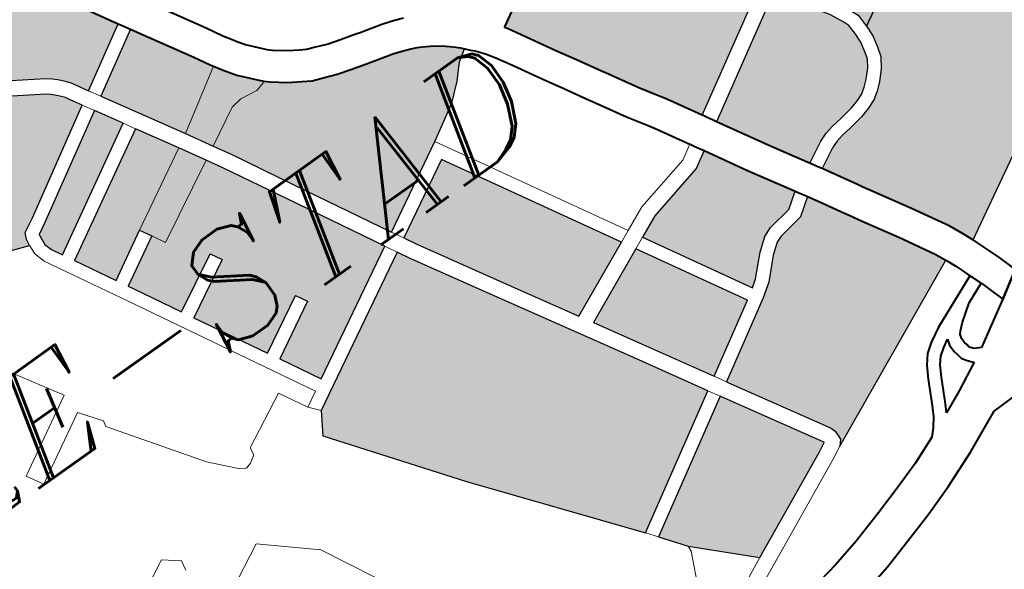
# Model space of a CAD drawing. Header units: metres. Extents: x 148316 to 148653, y 486436 to 486744.
# Tile 78 of 110: x 148549.82 to 148554.2, y 486717.77 to 486720.21. Entities that reach past the tile are written whole.
import ezdxf

# ---------------------------------------------------------------- set-up
doc = ezdxf.new("R2010")
doc.units = ezdxf.units.M
doc.header["$MEASUREMENT"] = 0
for name, color, linetype, lineweight in [('WVB-pen-brm-dik 018', 6, 'Continuous', 13), ('WVB-pen-dik 035', 1, 'Continuous', 40), ('WVB-raster-20%', 254, 'Continuous', 30), ('WVB-raster-60%', 253, 'Continuous', 30), ('WVB-tekst-dik 035', 1, 'Continuous', 40)]:
    doc.layers.add(name, color=color, linetype=linetype, lineweight=lineweight)
doc.styles.add('1 200   cursief   0.18', font='ITALICS.shx', dxfattribs={"height": 0.36})

# ---------------------------------------------------------------- blocks, each defined once
blk = doc.blocks.new('INZET')
at = {"layer": 'WVB-raster-20%', "extrusion": (0, 0, -1)}
for points in [[(0.082182, -0.072277), (0.080778, -0.071444), (0.08124, -0.070667), (0.08137, -0.07044), (0.081431, -0.070336), (0.082081, -0.069237), (0.08373, -0.069644), (0.085241, -0.070014), (0.08346, -0.071089), (0.082796, -0.071506), (0.082685, -0.071591), (0.082595, -0.071676), (0.082504, -0.071777), (0.0824, -0.071906), (0.082336, -0.072018)], [(0.085247, -0.074321), (0.085228, -0.074171), (0.085157, -0.074029), (0.084839, -0.073854), (0.082483, -0.072456), (0.082639, -0.072194), (0.08269, -0.072104), (0.08277, -0.072005), (0.082846, -0.071921), (0.082913, -0.071857), (0.082996, -0.071793), (0.083644, -0.071387), (0.085723, -0.070132), (0.086987, -0.070442), (0.088945, -0.070916), (0.088449, -0.072843), (0.088543, -0.073115)], [(0.071367, -0.080644), (0.06895, -0.079208), (0.068707, -0.07907), (0.069812, -0.077506), (0.069929, -0.077323), (0.070858, -0.074943), (0.071093, -0.075054), (0.071801, -0.07539), (0.072708, -0.075852), (0.072796, -0.075901), (0.073795, -0.076484), (0.07382, -0.076498), (0.073773, -0.07657), (0.073557, -0.076939), (0.073187, -0.077584), (0.072932, -0.078017), (0.072625, -0.078539), (0.072574, -0.078625), (0.072163, -0.079329), (0.071975, -0.079626), (0.07191, -0.079727), (0.071802, -0.079897)], [(0.067238, -0.081145), (0.064994, -0.079877), (0.062732, -0.078896), (0.063725, -0.077311), (0.066308, -0.078526), (0.066941, -0.078741), (0.067501, -0.078883), (0.067915, -0.079026), (0.068243, -0.07921), (0.067495, -0.080311), (0.067322, -0.080657), (0.067246, -0.080846), (0.067238, -0.081138)], [(0.077782, -0.087484), (0.074821, -0.085711), (0.075749, -0.084133), (0.077403, -0.081347), (0.078511, -0.079474), (0.078669, -0.079185), (0.08209, -0.081079), (0.082388, -0.081558), (0.080372, -0.084241)], [(0.070035, -0.082903), (0.069552, -0.082645), (0.06935, -0.082566), (0.069143, -0.082523), (0.068894, -0.082491), (0.068566, -0.082437), (0.068359, -0.082378), (0.068192, -0.082315), (0.068065, -0.082228), (0.067926, -0.082104), (0.067758, -0.081929), (0.067644, -0.081754), (0.067596, -0.08159), (0.067545, -0.081363), (0.067538, -0.081137), (0.067545, -0.080908), (0.067596, -0.08078), (0.067754, -0.080463), (0.068505, -0.079358), (0.068775, -0.079511), (0.071191, -0.080946), (0.070649, -0.08188), (0.070558, -0.082036), (0.070068, -0.082847)], [(0.072683, -0.084421), (0.072508, -0.084298), (0.072084, -0.083874), (0.071794, -0.083653), (0.071578, -0.083564), (0.07101, -0.083471), (0.07066, -0.083222), (0.070668, -0.083209), (0.071161, -0.082393), (0.071255, -0.082231), (0.07179, -0.081309), (0.072164, -0.081535), (0.073526, -0.081857), (0.074023, -0.082085)]]:
    blk.add_hatch(color=256, dxfattribs=at).paths.add_polyline_path(points)
at = {"layer": 'WVB-raster-20%'}
for points in [[(-0.078507, -0.078752), (-0.079668, -0.076633), (-0.080424, -0.075252), (-0.080637, -0.074886), (-0.080974, -0.074306), (-0.081894, -0.072758), (-0.082028, -0.072534), (-0.080625, -0.071702), (-0.080544, -0.071839), (-0.07984, -0.073029), (-0.079641, -0.073377), (-0.0796, -0.073443), (-0.079496, -0.073609), (-0.07944, -0.073693), (-0.079294, -0.073908), (-0.078884, -0.074361), (-0.078771, -0.074457), (-0.078458, -0.074698), (-0.078196, -0.074863), (-0.077997, -0.07498), (-0.077757, -0.075072), (-0.077462, -0.075186), (-0.077151, -0.075279), (-0.076791, -0.075378), (-0.076694, -0.075405), (-0.076609, -0.075428), (-0.076188, -0.075538), (-0.07596, -0.075617), (-0.075794, -0.075678), (-0.075666, -0.075734), (-0.075557, -0.075793), (-0.075409, -0.07588), (-0.075197, -0.076025), (-0.075062, -0.076132), (-0.074956, -0.076225), (-0.074882, -0.076303), (-0.074822, -0.076368), (-0.075078, -0.076541), (-0.075374, -0.07686), (-0.075752, -0.077191), (-0.076554, -0.07767)], [(-0.084772, -0.074915), (-0.084905, -0.074675), (-0.08496, -0.074504), (-0.084952, -0.074383), (-0.084936, -0.074259), (-0.08493, -0.074247), (-0.08469, -0.074114), (-0.082329, -0.072713), (-0.082195, -0.072938), (-0.08197, -0.073315)], [(-0.08168, -0.08051), (-0.082177, -0.079609), (-0.080925, -0.078924), (-0.081069, -0.078661), (-0.082322, -0.079346), (-0.083202, -0.077751), (-0.081936, -0.077067), (-0.082079, -0.076803), (-0.083347, -0.077488), (-0.083916, -0.076458), (-0.083984, -0.076336), (-0.082908, -0.075728), (-0.083056, -0.075467), (-0.084129, -0.076073), (-0.084626, -0.075178), (-0.081817, -0.073573), (-0.081279, -0.074478), (-0.080945, -0.075052), (-0.080729, -0.075424), (-0.079975, -0.076801), (-0.078814, -0.078922)], [(-0.076195, -0.082696), (-0.077102, -0.081168), (-0.078207, -0.079301), (-0.078363, -0.079015), (-0.076667, -0.078076), (-0.074472, -0.081905)], [(-0.07452, -0.085532), (-0.075448, -0.083954), (-0.076016, -0.082998), (-0.074297, -0.08221), (-0.072936, -0.084583)]]:
    blk.add_hatch(color=256, dxfattribs=at).paths.add_polyline_path(points)
at = {"layer": 'WVB-raster-60%'}
for points in [[(-0.068062, -0.086399), (-0.068063, -0.086397), (-0.06817, -0.086148), (-0.068307, -0.08585), (-0.068718, -0.08513), (-0.068772, -0.085039), (-0.069228, -0.084276), (-0.069385, -0.084006), (-0.069445, -0.083902), (-0.069777, -0.083329), (-0.069879, -0.08316), (-0.069426, -0.082918), (-0.069264, -0.082855), (-0.069093, -0.082819), (-0.068851, -0.082788), (-0.0685, -0.08273), (-0.068265, -0.082663), (-0.068053, -0.082583), (-0.067879, -0.082465), (-0.067718, -0.08232), (-0.067522, -0.082116), (-0.067368, -0.081881), (-0.067306, -0.081665), (-0.067246, -0.081402), (-0.067238, -0.081145), (-0.064994, -0.079877), (-0.062732, -0.078896), (-0.060647, -0.082227)], [(-0.07314, -0.088421), (-0.073041, -0.0883), (-0.073031, -0.088178), (-0.073031, -0.088089), (-0.073064, -0.087984), (-0.074352, -0.085818), (-0.074368, -0.08579), (-0.072617, -0.084742), (-0.072314, -0.084528), (-0.071886, -0.0841), (-0.071643, -0.083916), (-0.071496, -0.083855), (-0.070893, -0.083756), (-0.070504, -0.08348), (-0.07038, -0.083686), (-0.07005, -0.084253), (-0.06999, -0.084357), (-0.069831, -0.084631), (-0.069373, -0.085398), (-0.069322, -0.085483), (-0.068931, -0.08617), (-0.068819, -0.086413)], [(-0.076031, -0.089411), (-0.077185, -0.08828), (-0.077601, -0.087725), (-0.074669, -0.08597), (-0.074653, -0.085997), (-0.073386, -0.088127), (-0.073381, -0.088142), (-0.073381, -0.088153), (-0.073586, -0.08826)]]:
    blk.add_hatch(color=256, dxfattribs=at).paths.add_polyline_path(points)
at = {"layer": 'WVB-pen-brm-dik 018'}
for p, q in [((-0.082796, -0.071506), (-0.08346, -0.071089)), ((-0.083644, -0.071387), (-0.082996, -0.071793)), ((-0.080778, -0.071444), (-0.082182, -0.072277)), ((-0.08073, -0.071525), (-0.080778, -0.071444)), ((-0.082685, -0.071591), (-0.082796, -0.071506)), ((-0.082595, -0.071676), (-0.082685, -0.071591)), ((-0.082504, -0.071777), (-0.082595, -0.071676)), ((-0.080625, -0.071702), (-0.08073, -0.071525)), ((-0.079942, -0.071482), (-0.079235, -0.072677)), ((-0.082996, -0.071793), (-0.082913, -0.071857)), ((-0.082913, -0.071857), (-0.082846, -0.071921)), ((-0.0824, -0.071906), (-0.082504, -0.071777)), ((-0.082028, -0.072534), (-0.080625, -0.071702)), ((-0.082846, -0.071921), (-0.08277, -0.072005)), ((-0.08277, -0.072005), (-0.08269, -0.072104)), ((-0.08269, -0.072104), (-0.082639, -0.072194)), ((-0.082336, -0.072018), (-0.0824, -0.071906)), ((-0.082182, -0.072277), (-0.082336, -0.072018)), ((-0.082639, -0.072194), (-0.082483, -0.072456)), ((-0.082182, -0.072277), (-0.082028, -0.072534)), ((-0.082028, -0.072534), (-0.082182, -0.072277)), ((-0.082483, -0.072456), (-0.084839, -0.073854)), ((-0.082329, -0.072713), (-0.082483, -0.072456)), ((-0.082483, -0.072456), (-0.082329, -0.072713)), ((-0.081894, -0.072758), (-0.082028, -0.072534)), ((-0.08469, -0.074114), (-0.082329, -0.072713)), ((-0.082329, -0.072713), (-0.082195, -0.072938)), ((-0.080974, -0.074306), (-0.081894, -0.072758)), ((-0.079235, -0.072677), (-0.07904, -0.073018)), ((-0.082195, -0.072938), (-0.08197, -0.073315)), ((-0.085247, -0.074321), (-0.088543, -0.073115)), ((-0.07904, -0.073018), (-0.078908, -0.073229)), ((-0.08197, -0.073315), (-0.084772, -0.074915)), ((-0.081817, -0.073573), (-0.08197, -0.073315)), ((-0.08197, -0.073315), (-0.081817, -0.073573)), ((-0.078908, -0.073229), (-0.07886, -0.073302)), ((-0.07886, -0.073302), (-0.078742, -0.073474)), ((-0.084626, -0.075178), (-0.081817, -0.073573)), ((-0.081817, -0.073573), (-0.081279, -0.074478)), ((-0.0796, -0.073443), (-0.080974, -0.074306)), ((-0.079496, -0.073609), (-0.0796, -0.073443)), ((-0.07944, -0.073693), (-0.079496, -0.073609)), ((-0.078742, -0.073474), (-0.078411, -0.073839)), ((-0.084839, -0.073854), (-0.085157, -0.074029)), ((-0.079294, -0.073908), (-0.07944, -0.073693)), ((-0.078411, -0.073839), (-0.078323, -0.073919)), ((-0.085157, -0.074029), (-0.085228, -0.074171)), ((-0.078884, -0.074361), (-0.079294, -0.073908)), ((-0.078323, -0.073919), (-0.078057, -0.074124)), ((-0.085228, -0.074171), (-0.085247, -0.074321)), ((-0.084952, -0.074383), (-0.084936, -0.074259)), ((-0.084936, -0.074259), (-0.08493, -0.074247)), ((-0.08493, -0.074247), (-0.08469, -0.074114)), ((-0.080974, -0.074306), (-0.080637, -0.074886)), ((-0.080637, -0.074886), (-0.080974, -0.074306)), ((-0.078057, -0.074124), (-0.077833, -0.074265)), ((-0.077833, -0.074265), (-0.077694, -0.074346)), ((-0.085262, -0.074542), (-0.085251, -0.074355)), ((-0.085251, -0.074355), (-0.085262, -0.074542)), ((-0.085251, -0.074355), (-0.085247, -0.074321)), ((-0.085247, -0.074321), (-0.085251, -0.074355)), ((-0.08496, -0.074504), (-0.084952, -0.074383)), ((-0.084905, -0.074675), (-0.08496, -0.074504)), ((-0.081279, -0.074478), (-0.083056, -0.075467)), ((-0.080945, -0.075052), (-0.081279, -0.074478)), ((-0.081279, -0.074478), (-0.080945, -0.075052)), ((-0.080637, -0.074886), (-0.079788, -0.07443)), ((-0.079788, -0.07443), (-0.079525, -0.074388)), ((-0.079525, -0.074388), (-0.079123, -0.074444)), ((-0.079123, -0.074444), (-0.078915, -0.074388)), ((-0.078915, -0.074388), (-0.078884, -0.074361)), ((-0.077694, -0.074346), (-0.077505, -0.074418)), ((-0.077505, -0.074418), (-0.077235, -0.074523)), ((-0.077235, -0.074523), (-0.076958, -0.074606)), ((-0.085182, -0.074794), (-0.085262, -0.074542)), ((-0.085262, -0.074542), (-0.085182, -0.074794)), ((-0.084772, -0.074915), (-0.084905, -0.074675)), ((-0.076958, -0.074606), (-0.076605, -0.074703)), ((-0.076605, -0.074703), (-0.076508, -0.07473)), ((-0.076508, -0.07473), (-0.076427, -0.074752)), ((-0.084178, -0.076603), (-0.085182, -0.074794)), ((-0.085182, -0.074794), (-0.084178, -0.076603)), ((-0.080424, -0.075252), (-0.080637, -0.074886)), ((-0.076427, -0.074752), (-0.075985, -0.074868)), ((-0.075985, -0.074868), (-0.075725, -0.074957)), ((-0.075725, -0.074957), (-0.075533, -0.075028)), ((-0.084129, -0.076073), (-0.084626, -0.075178)), ((-0.082746, -0.076019), (-0.080945, -0.075052)), ((-0.080945, -0.075052), (-0.080729, -0.075424)), ((-0.079668, -0.076633), (-0.080424, -0.075252)), ((-0.083056, -0.075467), (-0.084129, -0.076073)), ((-0.082908, -0.075728), (-0.083056, -0.075467)), ((-0.083056, -0.075467), (-0.082908, -0.075728)), ((-0.080729, -0.075424), (-0.079975, -0.076801)), ((-0.087647, -0.075711), (-0.086556, -0.077483)), ((-0.086556, -0.077483), (-0.087647, -0.075711)), ((-0.083984, -0.076336), (-0.082908, -0.075728)), ((-0.082908, -0.075728), (-0.082746, -0.076019)), ((-0.083916, -0.076458), (-0.083984, -0.076336)), ((-0.083347, -0.077488), (-0.083916, -0.076458)), ((-0.074822, -0.076368), (-0.075078, -0.076541)), ((-0.074813, -0.076378), (-0.074822, -0.076368)), ((-0.074732, -0.076469), (-0.074813, -0.076378)), ((-0.074652, -0.076548), (-0.074732, -0.076469)), ((-0.081943, -0.080655), (-0.084178, -0.076603)), ((-0.084178, -0.076603), (-0.081943, -0.080655)), ((-0.078507, -0.078752), (-0.079668, -0.076633)), ((-0.075078, -0.076541), (-0.075374, -0.07686)), ((-0.074574, -0.076649), (-0.074652, -0.076548)), ((-0.074505, -0.076731), (-0.074574, -0.076649)), ((-0.082079, -0.076803), (-0.083347, -0.077488)), ((-0.081936, -0.077067), (-0.082079, -0.076803)), ((-0.079975, -0.076801), (-0.078814, -0.078922)), ((-0.075374, -0.07686), (-0.075752, -0.077191)), ((-0.074367, -0.07694), (-0.074505, -0.076731)), ((-0.074163, -0.077289), (-0.074367, -0.07694)), ((-0.083202, -0.077751), (-0.081936, -0.077067)), ((-0.075752, -0.077191), (-0.076554, -0.07767)), ((-0.073792, -0.077936), (-0.074163, -0.077289)), ((-0.086556, -0.077483), (-0.088289, -0.078461)), ((-0.088289, -0.078461), (-0.086556, -0.077483)), ((-0.082322, -0.079346), (-0.083202, -0.077751)), ((-0.076554, -0.07767), (-0.078507, -0.078752)), ((-0.076554, -0.07767), (-0.074198, -0.08178)), ((-0.074198, -0.08178), (-0.076554, -0.07767)), ((-0.088072, -0.078838), (-0.086533, -0.07797)), ((-0.086533, -0.07797), (-0.088072, -0.078838)), ((-0.086533, -0.07797), (-0.086172, -0.078456)), ((-0.086172, -0.078456), (-0.086533, -0.07797)), ((-0.073535, -0.078373), (-0.073792, -0.077936)), ((-0.078363, -0.079015), (-0.076667, -0.078076)), ((-0.076667, -0.078076), (-0.074472, -0.081905)), ((-0.088289, -0.078461), (-0.088072, -0.078838)), ((-0.088072, -0.078838), (-0.088289, -0.078461)), ((-0.086172, -0.078456), (-0.086205, -0.078589)), ((-0.086205, -0.078589), (-0.086172, -0.078456)), ((-0.073228, -0.078894), (-0.073535, -0.078373)), ((-0.086205, -0.078589), (-0.084836, -0.080531)), ((-0.084836, -0.080531), (-0.086205, -0.078589)), ((-0.081069, -0.078661), (-0.082322, -0.079346)), ((-0.080925, -0.078924), (-0.081069, -0.078661)), ((-0.078507, -0.078752), (-0.078363, -0.079015)), ((-0.078363, -0.079015), (-0.078507, -0.078752)), ((-0.073178, -0.078979), (-0.073228, -0.078894)), ((-0.082177, -0.079609), (-0.080925, -0.078924)), ((-0.078814, -0.078922), (-0.08168, -0.08051)), ((-0.078669, -0.079185), (-0.078814, -0.078922)), ((-0.078814, -0.078922), (-0.078669, -0.079185)), ((-0.078207, -0.079301), (-0.078363, -0.079015)), ((-0.072761, -0.079694), (-0.073178, -0.078979)), ((-0.08209, -0.081079), (-0.078669, -0.079185)), ((-0.078669, -0.079185), (-0.078511, -0.079474)), ((-0.077102, -0.081168), (-0.078207, -0.079301)), ((-0.06895, -0.079208), (-0.071367, -0.080644)), ((-0.078511, -0.079474), (-0.077403, -0.081347)), ((-0.071191, -0.080946), (-0.068775, -0.079511)), ((-0.08168, -0.08051), (-0.082177, -0.079609)), ((-0.072566, -0.080001), (-0.072761, -0.079694)), ((-0.072501, -0.080102), (-0.072566, -0.080001)), ((-0.083861, -0.080836), (-0.082639, -0.080215)), ((-0.082639, -0.080215), (-0.083861, -0.080836)), ((-0.082639, -0.080215), (-0.082286, -0.080845)), ((-0.082286, -0.080845), (-0.082639, -0.080215)), ((-0.0724, -0.080261), (-0.072501, -0.080102)), ((-0.071966, -0.081006), (-0.0724, -0.080261)), ((-0.084836, -0.080531), (-0.084334, -0.081063)), ((-0.084334, -0.081063), (-0.084836, -0.080531)), ((-0.082286, -0.080845), (-0.081943, -0.080655)), ((-0.081943, -0.080655), (-0.082286, -0.080845)), ((-0.071367, -0.080644), (-0.071357, -0.080661)), ((-0.071357, -0.080661), (-0.071306, -0.080748)), ((-0.067754, -0.080463), (-0.067596, -0.08078)), ((-0.083881, -0.081013), (-0.083861, -0.080836)), ((-0.083861, -0.080836), (-0.083881, -0.081013)), ((-0.082286, -0.080845), (-0.08209, -0.081079)), ((-0.08209, -0.081079), (-0.082286, -0.080845)), ((-0.071306, -0.080748), (-0.07123, -0.080878)), ((-0.07123, -0.080878), (-0.071191, -0.080946)), ((-0.067596, -0.08078), (-0.067545, -0.080908)), ((-0.067238, -0.081138), (-0.067246, -0.080846)), ((-0.084334, -0.081063), (-0.084186, -0.081161)), ((-0.084186, -0.081161), (-0.084334, -0.081063)), ((-0.084048, -0.081122), (-0.083881, -0.081013)), ((-0.083881, -0.081013), (-0.084048, -0.081122)), ((-0.082388, -0.081558), (-0.08209, -0.081079)), ((-0.072298, -0.081207), (-0.071966, -0.081006)), ((-0.071966, -0.081006), (-0.072298, -0.081207)), ((-0.071961, -0.081014), (-0.071966, -0.081006)), ((-0.071911, -0.0811), (-0.071961, -0.081014)), ((-0.071836, -0.081229), (-0.071911, -0.0811)), ((-0.067545, -0.080908), (-0.067538, -0.081137)), ((-0.084186, -0.081161), (-0.084048, -0.081122)), ((-0.084048, -0.081122), (-0.084186, -0.081161)), ((-0.076195, -0.082696), (-0.077102, -0.081168)), ((-0.07364, -0.081524), (-0.072298, -0.081207)), ((-0.072298, -0.081207), (-0.07364, -0.081524)), ((-0.072164, -0.081535), (-0.07179, -0.081309)), ((-0.07179, -0.081309), (-0.071836, -0.081229)), ((-0.067538, -0.081137), (-0.067545, -0.081363)), ((-0.067246, -0.081402), (-0.067238, -0.081145)), ((-0.067238, -0.081145), (-0.067238, -0.081138)), ((-0.077403, -0.081347), (-0.075749, -0.084133)), ((-0.074198, -0.08178), (-0.07364, -0.081524)), ((-0.07364, -0.081524), (-0.074198, -0.08178)), ((-0.073526, -0.081857), (-0.072164, -0.081535)), ((-0.067545, -0.081363), (-0.067596, -0.08159)), ((-0.067306, -0.081665), (-0.067246, -0.081402)), ((-0.086915, -0.081724), (-0.088006, -0.082291)), ((-0.088006, -0.082291), (-0.086915, -0.081724)), ((-0.086565, -0.082002), (-0.086915, -0.081724)), ((-0.086915, -0.081724), (-0.086565, -0.082002)), ((-0.080372, -0.084241), (-0.082388, -0.081558)), ((-0.067644, -0.081754), (-0.067758, -0.081929)), ((-0.067596, -0.08159), (-0.067644, -0.081754)), ((-0.067368, -0.081881), (-0.067306, -0.081665)), ((-0.074472, -0.081905), (-0.076195, -0.082696)), ((-0.074472, -0.081905), (-0.074198, -0.08178)), ((-0.074198, -0.08178), (-0.074472, -0.081905)), ((-0.074023, -0.082085), (-0.073526, -0.081857)), ((-0.067758, -0.081929), (-0.067926, -0.082104)), ((-0.067522, -0.082116), (-0.067368, -0.081881)), ((-0.086606, -0.082229), (-0.086565, -0.082002)), ((-0.086565, -0.082002), (-0.086606, -0.082229)), ((-0.074023, -0.082085), (-0.074297, -0.08221)), ((-0.074297, -0.08221), (-0.074023, -0.082085)), ((-0.072683, -0.084421), (-0.074023, -0.082085)), ((-0.067926, -0.082104), (-0.068065, -0.082228)), ((-0.067718, -0.08232), (-0.067522, -0.082116)), ((-0.076016, -0.082998), (-0.074297, -0.08221)), ((-0.074297, -0.08221), (-0.072936, -0.084583)), ((-0.068359, -0.082378), (-0.068566, -0.082437)), ((-0.068192, -0.082315), (-0.068359, -0.082378)), ((-0.068065, -0.082228), (-0.068192, -0.082315)), ((-0.060647, -0.082227), (-0.068062, -0.086399)), ((-0.067879, -0.082465), (-0.067718, -0.08232)), ((-0.06935, -0.082566), (-0.069552, -0.082645)), ((-0.069143, -0.082523), (-0.06935, -0.082566)), ((-0.068894, -0.082491), (-0.069143, -0.082523)), ((-0.068566, -0.082437), (-0.068894, -0.082491)), ((-0.068265, -0.082663), (-0.068053, -0.082583)), ((-0.068053, -0.082583), (-0.067879, -0.082465)), ((-0.084992, -0.082659), (-0.087854, -0.084129)), ((-0.084992, -0.082659), (-0.087854, -0.084129)), ((-0.083893, -0.083605), (-0.084992, -0.082659)), ((-0.083893, -0.083605), (-0.084992, -0.082659)), ((-0.069552, -0.082645), (-0.070035, -0.082903)), ((-0.069426, -0.082918), (-0.069264, -0.082855)), ((-0.069264, -0.082855), (-0.069093, -0.082819)), ((-0.069093, -0.082819), (-0.068851, -0.082788)), ((-0.068851, -0.082788), (-0.0685, -0.08273)), ((-0.0685, -0.08273), (-0.068265, -0.082663)), ((-0.075448, -0.083954), (-0.076016, -0.082998)), ((-0.070035, -0.082903), (-0.070017, -0.082933)), ((-0.070017, -0.082933), (-0.069934, -0.08307)), ((-0.069934, -0.08307), (-0.069879, -0.08316)), ((-0.069879, -0.08316), (-0.069426, -0.082918)), ((-0.07066, -0.083222), (-0.07101, -0.083471)), ((-0.070616, -0.083295), (-0.07066, -0.083222)), ((-0.070533, -0.083432), (-0.070616, -0.083295)), ((-0.07101, -0.083471), (-0.071578, -0.083564)), ((-0.070893, -0.083756), (-0.070504, -0.08348)), ((-0.070504, -0.08348), (-0.070533, -0.083432)), ((-0.08273, -0.085805), (-0.083893, -0.083605)), ((-0.08273, -0.085805), (-0.083893, -0.083605)), ((-0.071794, -0.083653), (-0.072084, -0.083874)), ((-0.071578, -0.083564), (-0.071794, -0.083653)), ((-0.07452, -0.085532), (-0.075448, -0.083954)), ((-0.072084, -0.083874), (-0.072508, -0.084298)), ((-0.071886, -0.0841), (-0.071643, -0.083916)), ((-0.071643, -0.083916), (-0.071496, -0.083855)), ((-0.071496, -0.083855), (-0.070893, -0.083756)), ((-0.075749, -0.084133), (-0.074821, -0.085711)), ((-0.072314, -0.084528), (-0.071886, -0.0841)), ((-0.077782, -0.087484), (-0.080372, -0.084241)), ((-0.072508, -0.084298), (-0.072683, -0.084421)), ((-0.072936, -0.084583), (-0.07452, -0.085532)), ((-0.072617, -0.084742), (-0.072314, -0.084528)), ((-0.074368, -0.08579), (-0.072617, -0.084742)), ((-0.074821, -0.085711), (-0.077782, -0.087484)), ((-0.074669, -0.08597), (-0.074821, -0.085711)), ((-0.074821, -0.085711), (-0.074669, -0.08597)), ((-0.07452, -0.085532), (-0.074368, -0.08579)), ((-0.074368, -0.08579), (-0.07452, -0.085532)), ((-0.074352, -0.085818), (-0.074368, -0.08579)), ((-0.073064, -0.087984), (-0.074352, -0.085818)), ((-0.077601, -0.087725), (-0.074669, -0.08597)), ((-0.074669, -0.08597), (-0.074653, -0.085997)), ((-0.074653, -0.085997), (-0.073386, -0.088127)), ((-0.068819, -0.086413), (-0.07314, -0.088421)), ((-0.06881, -0.086432), (-0.068819, -0.086413)), ((-0.068713, -0.086657), (-0.06881, -0.086432)), ((-0.068062, -0.086399), (-0.068001, -0.086564)), ((-0.068001, -0.086564), (-0.067909, -0.08681)), ((-0.068657, -0.086808), (-0.068713, -0.086657)), ((-0.068582, -0.087009), (-0.068657, -0.086808)), ((-0.069819, -0.087537), (-0.068582, -0.087009)), ((-0.067909, -0.08681), (-0.067805, -0.087071)), ((-0.067805, -0.087071), (-0.06773, -0.087311)), ((-0.068472, -0.087288), (-0.068947, -0.087491)), ((-0.068465, -0.087305), (-0.068472, -0.087288)), ((-0.068398, -0.08752), (-0.068465, -0.087305)), ((-0.077782, -0.087484), (-0.077601, -0.087725)), ((-0.077601, -0.087725), (-0.077782, -0.087484)), ((-0.070144, -0.087722), (-0.069819, -0.087537)), ((-0.068947, -0.087491), (-0.069315, -0.087756)), ((-0.068291, -0.087862), (-0.068398, -0.08752)), ((-0.077185, -0.08828), (-0.077601, -0.087725)), ((-0.070521, -0.088075), (-0.070355, -0.087872)), ((-0.070355, -0.087872), (-0.070144, -0.087722)), ((-0.069807, -0.087875), (-0.069983, -0.087976)), ((-0.069847, -0.088004), (-0.069807, -0.087875)), ((-0.069465, -0.087886), (-0.069517, -0.087953)), ((-0.069315, -0.087756), (-0.069465, -0.087886)), ((-0.068379, -0.087916), (-0.068291, -0.087862)), ((-0.073031, -0.088089), (-0.073064, -0.087984)), ((-0.073031, -0.088178), (-0.073031, -0.088089)), ((-0.070673, -0.088345), (-0.070521, -0.088075)), ((-0.070149, -0.088093), (-0.070272, -0.088245)), ((-0.069983, -0.087976), (-0.070149, -0.088093)), ((-0.069847, -0.088178), (-0.069847, -0.088004)), ((-0.069517, -0.087953), (-0.069547, -0.088049)), ((-0.069547, -0.088049), (-0.069547, -0.088141)), ((-0.069298, -0.088463), (-0.068379, -0.087916)), ((-0.077185, -0.08828), (-0.077195, -0.088408)), ((-0.077195, -0.088408), (-0.077185, -0.08828)), ((-0.076031, -0.089411), (-0.077185, -0.08828)), ((-0.073586, -0.08826), (-0.076031, -0.089411)), ((-0.073381, -0.088153), (-0.073586, -0.08826)), ((-0.073386, -0.088127), (-0.073381, -0.088142)), ((-0.073381, -0.088142), (-0.073381, -0.088153)), ((-0.07314, -0.088421), (-0.073041, -0.0883)), ((-0.073041, -0.0883), (-0.073031, -0.088178)), ((-0.070272, -0.088245), (-0.070408, -0.088486)), ((-0.069822, -0.088276), (-0.069847, -0.088178)), ((-0.069808, -0.088391), (-0.069822, -0.088276)), ((-0.069547, -0.088141), (-0.069527, -0.088221)), ((-0.069527, -0.088221), (-0.069519, -0.088284)), ((-0.069519, -0.088284), (-0.069497, -0.088317)), ((-0.069497, -0.088317), (-0.069443, -0.088387)), ((-0.077195, -0.088408), (-0.077826, -0.089788)), ((-0.077826, -0.089788), (-0.077195, -0.088408)), ((-0.07314, -0.088421), (-0.07343, -0.088574)), ((-0.07343, -0.088574), (-0.07314, -0.088421)), ((-0.07094, -0.088878), (-0.070673, -0.088345)), ((-0.070408, -0.088486), (-0.070675, -0.089019)), ((-0.069741, -0.088492), (-0.069808, -0.088391)), ((-0.06964, -0.088622), (-0.069741, -0.088492)), ((-0.069443, -0.088387), (-0.069298, -0.088463)), ((-0.07343, -0.088574), (-0.076321, -0.089934)), ((-0.076321, -0.089934), (-0.07343, -0.088574)), ((-0.070261, -0.088958), (-0.069623, -0.088631)), ((-0.069623, -0.088631), (-0.06964, -0.088622)), ((-0.071067, -0.0891), (-0.07094, -0.088878)), ((-0.070774, -0.089193), (-0.070261, -0.088958)), ((-0.071212, -0.089297), (-0.071067, -0.0891)), ((-0.070675, -0.089019), (-0.070774, -0.089193)), ((-0.076473, -0.089618), (-0.076031, -0.089411)), ((-0.076031, -0.089411), (-0.076473, -0.089618)), ((-0.071355, -0.08945), (-0.071212, -0.089297)), ((-0.072002, -0.089709), (-0.071355, -0.08945)), ((-0.07268, -0.089939), (-0.072002, -0.089709)), ((-0.069893, -0.089779), (-0.070851, -0.090218)), ((-0.069256, -0.089765), (-0.069893, -0.089779)), ((-0.073309, -0.090132), (-0.07268, -0.089939)), ((-0.07407, -0.090357), (-0.073309, -0.090132)), ((-0.070851, -0.090218), (-0.07169, -0.090553)), ((-0.075246, -0.090611), (-0.074743, -0.090515)), ((-0.074743, -0.090515), (-0.07407, -0.090357)), ((-0.07169, -0.090553), (-0.072403, -0.090795)), ((-0.072403, -0.090795), (-0.073049, -0.090994)), ((-0.073049, -0.090994), (-0.07384, -0.091227)), ((-0.07384, -0.091227), (-0.074556, -0.091396))]:
    blk.add_line(p, q, dxfattribs=at)
at = {"layer": 'WVB-pen-dik 035'}
for p, q in [((-0.069983, -0.087976), (-0.069807, -0.087875)), ((-0.069807, -0.087875), (-0.069847, -0.088004)), ((-0.070272, -0.088245), (-0.070149, -0.088093)), ((-0.070149, -0.088093), (-0.069983, -0.087976)), ((-0.069847, -0.088004), (-0.069847, -0.088178)), ((-0.070408, -0.088486), (-0.070272, -0.088245)), ((-0.069847, -0.088178), (-0.069822, -0.088276)), ((-0.069822, -0.088276), (-0.069808, -0.088391)), ((-0.070675, -0.089019), (-0.070408, -0.088486)), ((-0.069808, -0.088391), (-0.069741, -0.088492)), ((-0.069741, -0.088492), (-0.06964, -0.088622)), ((-0.069623, -0.088631), (-0.070261, -0.088958)), ((-0.06964, -0.088622), (-0.069623, -0.088631)), ((-0.070261, -0.088958), (-0.070774, -0.089193)), ((-0.070774, -0.089193), (-0.070675, -0.089019))]:
    blk.add_line(p, q, dxfattribs=at)
at = {"layer": 'WVB-pen-dik 035', "flags": 128}
for points in [[(-0.082081, -0.069237), (-0.081431, -0.070336), (-0.08137, -0.07044), (-0.08124, -0.070667), (-0.080778, -0.071444)], [(-0.080778, -0.071444), (-0.08073, -0.071525), (-0.080625, -0.071702)], [(-0.075533, -0.075028), (-0.075725, -0.074957), (-0.075985, -0.074868), (-0.076427, -0.074752), (-0.076508, -0.07473), (-0.076605, -0.074703), (-0.076958, -0.074606), (-0.077235, -0.074523), (-0.077505, -0.074418), (-0.077694, -0.074346), (-0.077833, -0.074265), (-0.078057, -0.074124), (-0.078323, -0.073919), (-0.078411, -0.073839), (-0.078742, -0.073474), (-0.07886, -0.073302), (-0.078908, -0.073229), (-0.07904, -0.073018), (-0.079235, -0.072677), (-0.079942, -0.071482)], [(-0.080625, -0.071702), (-0.080544, -0.071839), (-0.07984, -0.073029), (-0.079641, -0.073377), (-0.0796, -0.073443)], [(-0.0796, -0.073443), (-0.079496, -0.073609), (-0.07944, -0.073693), (-0.079294, -0.073908), (-0.078884, -0.074361)], [(-0.078884, -0.074361), (-0.078771, -0.074457), (-0.078458, -0.074698), (-0.078196, -0.074863), (-0.077997, -0.07498), (-0.077757, -0.075072), (-0.077462, -0.075186), (-0.077151, -0.075279), (-0.076791, -0.075378), (-0.076694, -0.075405), (-0.076609, -0.075428), (-0.076188, -0.075538), (-0.07596, -0.075617), (-0.075794, -0.075678), (-0.075666, -0.075734), (-0.075557, -0.075793), (-0.075409, -0.07588), (-0.075197, -0.076025), (-0.075062, -0.076132), (-0.074956, -0.076225), (-0.074882, -0.076303), (-0.074822, -0.076368)], [(-0.07382, -0.076498), (-0.073795, -0.076484), (-0.072796, -0.075901), (-0.072708, -0.075852), (-0.071801, -0.07539), (-0.071093, -0.075054)], [(-0.074822, -0.076368), (-0.074813, -0.076378), (-0.074732, -0.076469), (-0.074652, -0.076548), (-0.074574, -0.076649), (-0.074505, -0.076731), (-0.074367, -0.07694), (-0.074163, -0.077289), (-0.073792, -0.077936), (-0.073535, -0.078373), (-0.073228, -0.078894), (-0.073178, -0.078979), (-0.072761, -0.079694), (-0.072566, -0.080001), (-0.072501, -0.080102), (-0.0724, -0.080261), (-0.071966, -0.081006)], [(-0.071367, -0.080644), (-0.071802, -0.079897), (-0.07191, -0.079727), (-0.071975, -0.079626), (-0.072163, -0.079329), (-0.072574, -0.078625), (-0.072625, -0.078539), (-0.072932, -0.078017), (-0.073187, -0.077584), (-0.073557, -0.076939), (-0.073773, -0.07657), (-0.07382, -0.076498)], [(-0.071191, -0.080946), (-0.07123, -0.080878), (-0.071306, -0.080748), (-0.071357, -0.080661), (-0.071367, -0.080644)], [(-0.071966, -0.081006), (-0.071961, -0.081014), (-0.071911, -0.0811), (-0.071836, -0.081229), (-0.07179, -0.081309)], [(-0.070035, -0.082903), (-0.070068, -0.082847), (-0.070558, -0.082036), (-0.070649, -0.08188), (-0.071191, -0.080946)], [(-0.07179, -0.081309), (-0.071255, -0.082231), (-0.071161, -0.082393), (-0.070668, -0.083209), (-0.07066, -0.083222)], [(-0.069879, -0.08316), (-0.069934, -0.08307), (-0.070017, -0.082933), (-0.070035, -0.082903)], [(-0.07066, -0.083222), (-0.070616, -0.083295), (-0.070533, -0.083432), (-0.070504, -0.08348)], [(-0.068062, -0.086399), (-0.068063, -0.086397), (-0.06817, -0.086148), (-0.068307, -0.08585), (-0.068718, -0.08513), (-0.068772, -0.085039), (-0.069228, -0.084276), (-0.069385, -0.084006), (-0.069445, -0.083902), (-0.069777, -0.083329), (-0.069879, -0.08316)], [(-0.070504, -0.08348), (-0.07038, -0.083686), (-0.07005, -0.084253), (-0.06999, -0.084357), (-0.069831, -0.084631), (-0.069373, -0.085398), (-0.069322, -0.085483), (-0.068931, -0.08617), (-0.068819, -0.086413)], [(-0.068819, -0.086413), (-0.06881, -0.086432), (-0.068713, -0.086657), (-0.068657, -0.086808), (-0.068582, -0.087009)], [(-0.067677, -0.08748), (-0.06773, -0.087311), (-0.067805, -0.087071), (-0.067909, -0.08681), (-0.068001, -0.086564), (-0.068062, -0.086399)], [(-0.068582, -0.087009), (-0.069819, -0.087537), (-0.070144, -0.087722), (-0.070355, -0.087872), (-0.070521, -0.088075), (-0.070673, -0.088345), (-0.07094, -0.088878), (-0.071067, -0.0891), (-0.071212, -0.089297), (-0.071355, -0.08945)], [(-0.068582, -0.087009), (-0.068562, -0.087063), (-0.068472, -0.087288)], [(-0.068472, -0.087288), (-0.068562, -0.087063), (-0.068582, -0.087009)], [(-0.068947, -0.087491), (-0.068472, -0.087288)], [(-0.068472, -0.087288), (-0.068465, -0.087305), (-0.068398, -0.08752), (-0.068291, -0.087862)], [(-0.069298, -0.088463), (-0.069443, -0.088387), (-0.069497, -0.088317), (-0.069519, -0.088284), (-0.069527, -0.088221), (-0.069547, -0.088141), (-0.069547, -0.088049), (-0.069517, -0.087953), (-0.069465, -0.087886), (-0.069315, -0.087756), (-0.068947, -0.087491)], [(-0.068291, -0.087862), (-0.067677, -0.08748)], [(-0.067677, -0.08748), (-0.068291, -0.087862)], [(-0.068291, -0.087862), (-0.068379, -0.087916), (-0.069298, -0.088463)], [(-0.069893, -0.089779), (-0.069256, -0.089765), (-0.068967, -0.089742), (-0.068569, -0.089672), (-0.068309, -0.089577), (-0.068009, -0.08945), (-0.067792, -0.089329)], [(-0.071355, -0.08945), (-0.072002, -0.089709), (-0.07268, -0.089939), (-0.073309, -0.090132), (-0.07407, -0.090357), (-0.074743, -0.090515), (-0.075246, -0.090611), (-0.075781, -0.090707), (-0.076494, -0.090802), (-0.077026, -0.090857)], [(-0.076828, -0.091742), (-0.076388, -0.091696), (-0.075642, -0.091596), (-0.075082, -0.091496), (-0.074556, -0.091396), (-0.07384, -0.091227), (-0.073049, -0.090994), (-0.072403, -0.090795), (-0.07169, -0.090553), (-0.070851, -0.090218), (-0.069893, -0.089779)]]:
    blk.add_lwpolyline(points, dxfattribs=at)
at = {"layer": 'WVB-raster-20%', "flags": 128}
for points in [[(-0.080778, -0.071444), (-0.08124, -0.070667), (-0.08137, -0.07044), (-0.081431, -0.070336), (-0.082081, -0.069237), (-0.08373, -0.069644), (-0.085241, -0.070014), (-0.08346, -0.071089), (-0.082796, -0.071506), (-0.082685, -0.071591), (-0.082595, -0.071676), (-0.082504, -0.071777), (-0.0824, -0.071906), (-0.082336, -0.072018), (-0.082182, -0.072277)], [(-0.082483, -0.072456), (-0.082639, -0.072194), (-0.08269, -0.072104), (-0.08277, -0.072005), (-0.082846, -0.071921), (-0.082913, -0.071857), (-0.082996, -0.071793), (-0.083644, -0.071387), (-0.085723, -0.070132), (-0.086987, -0.070442), (-0.088945, -0.070916), (-0.088449, -0.072843), (-0.088543, -0.073115), (-0.085247, -0.074321), (-0.085228, -0.074171), (-0.085157, -0.074029), (-0.084839, -0.073854)], [(-0.074822, -0.076368), (-0.074882, -0.076303), (-0.074956, -0.076225), (-0.075062, -0.076132), (-0.075197, -0.076025), (-0.075409, -0.07588), (-0.075557, -0.075793), (-0.075666, -0.075734), (-0.075794, -0.075678), (-0.07596, -0.075617), (-0.076188, -0.075538), (-0.076609, -0.075428), (-0.076694, -0.075405), (-0.076791, -0.075378), (-0.077151, -0.075279), (-0.077462, -0.075186), (-0.077757, -0.075072), (-0.077997, -0.07498), (-0.078196, -0.074863), (-0.078458, -0.074698), (-0.078771, -0.074457), (-0.078884, -0.074361), (-0.079294, -0.073908), (-0.07944, -0.073693), (-0.079496, -0.073609), (-0.0796, -0.073443), (-0.079641, -0.073377), (-0.07984, -0.073029), (-0.080544, -0.071839), (-0.080625, -0.071702), (-0.082028, -0.072534), (-0.081894, -0.072758), (-0.080974, -0.074306), (-0.080637, -0.074886), (-0.080424, -0.075252), (-0.079668, -0.076633), (-0.078507, -0.078752), (-0.076554, -0.07767), (-0.075752, -0.077191), (-0.075374, -0.07686), (-0.075078, -0.076541)], [(-0.084772, -0.074915), (-0.08197, -0.073315), (-0.082195, -0.072938), (-0.082329, -0.072713), (-0.08469, -0.074114), (-0.08493, -0.074247), (-0.084936, -0.074259), (-0.084952, -0.074383), (-0.08496, -0.074504), (-0.084905, -0.074675)], [(-0.078814, -0.078922), (-0.079975, -0.076801), (-0.080729, -0.075424), (-0.080945, -0.075052), (-0.081279, -0.074478), (-0.081817, -0.073573), (-0.084626, -0.075178), (-0.084129, -0.076073), (-0.083056, -0.075467), (-0.082908, -0.075728), (-0.083984, -0.076336), (-0.083916, -0.076458), (-0.083347, -0.077488), (-0.082079, -0.076803), (-0.081936, -0.077067), (-0.083202, -0.077751), (-0.082322, -0.079346), (-0.081069, -0.078661), (-0.080925, -0.078924), (-0.082177, -0.079609), (-0.08168, -0.08051)], [(-0.068707, -0.07907), (-0.069812, -0.077506), (-0.069929, -0.077323), (-0.070858, -0.074943), (-0.071093, -0.075054), (-0.071801, -0.07539), (-0.072708, -0.075852), (-0.072796, -0.075901), (-0.073795, -0.076484), (-0.07382, -0.076498), (-0.073773, -0.07657), (-0.073557, -0.076939), (-0.073187, -0.077584), (-0.072932, -0.078017), (-0.072625, -0.078539), (-0.072574, -0.078625), (-0.072163, -0.079329), (-0.071975, -0.079626), (-0.07191, -0.079727), (-0.071802, -0.079897), (-0.071367, -0.080644), (-0.06895, -0.079208)], [(-0.067238, -0.081145), (-0.064994, -0.079877), (-0.062732, -0.078896), (-0.063725, -0.077311), (-0.066308, -0.078526), (-0.066941, -0.078741), (-0.067501, -0.078883), (-0.067915, -0.079026), (-0.068243, -0.07921), (-0.067495, -0.080311), (-0.067322, -0.080657), (-0.067246, -0.080846), (-0.067238, -0.081138)], [(-0.074472, -0.081905), (-0.076667, -0.078076), (-0.078363, -0.079015), (-0.078207, -0.079301), (-0.077102, -0.081168), (-0.076195, -0.082696)], [(-0.075749, -0.084133), (-0.077403, -0.081347), (-0.078511, -0.079474), (-0.078669, -0.079185), (-0.08209, -0.081079), (-0.082388, -0.081558), (-0.080372, -0.084241), (-0.077782, -0.087484), (-0.074821, -0.085711)], [(-0.070035, -0.082903), (-0.069552, -0.082645), (-0.06935, -0.082566), (-0.069143, -0.082523), (-0.068894, -0.082491), (-0.068566, -0.082437), (-0.068359, -0.082378), (-0.068192, -0.082315), (-0.068065, -0.082228), (-0.067926, -0.082104), (-0.067758, -0.081929), (-0.067644, -0.081754), (-0.067596, -0.08159), (-0.067545, -0.081363), (-0.067538, -0.081137), (-0.067545, -0.080908), (-0.067596, -0.08078), (-0.067754, -0.080463), (-0.068505, -0.079358), (-0.068775, -0.079511), (-0.071191, -0.080946), (-0.070649, -0.08188), (-0.070558, -0.082036), (-0.070068, -0.082847)], [(-0.07066, -0.083222), (-0.070668, -0.083209), (-0.071161, -0.082393), (-0.071255, -0.082231), (-0.07179, -0.081309), (-0.072164, -0.081535), (-0.073526, -0.081857), (-0.074023, -0.082085), (-0.072683, -0.084421), (-0.072508, -0.084298), (-0.072084, -0.083874), (-0.071794, -0.083653), (-0.071578, -0.083564), (-0.07101, -0.083471)], [(-0.072936, -0.084583), (-0.074297, -0.08221), (-0.076016, -0.082998), (-0.075448, -0.083954), (-0.07452, -0.085532)]]:
    blk.add_lwpolyline(points, close=True, dxfattribs=at)
at = {"layer": 'WVB-raster-60%', "flags": 128}
blk.add_lwpolyline([(-0.064994, -0.079877), (-0.067238, -0.081145), (-0.067246, -0.081402), (-0.067306, -0.081665), (-0.067368, -0.081881), (-0.067522, -0.082116), (-0.067718, -0.08232), (-0.067879, -0.082465), (-0.068053, -0.082583), (-0.068265, -0.082663), (-0.0685, -0.08273), (-0.068851, -0.082788), (-0.069093, -0.082819), (-0.069264, -0.082855), (-0.069426, -0.082918), (-0.069879, -0.08316), (-0.069777, -0.083329), (-0.069445, -0.083902), (-0.069385, -0.084006), (-0.069228, -0.084276), (-0.068772, -0.085039), (-0.068718, -0.08513), (-0.068307, -0.08585), (-0.06817, -0.086148), (-0.068063, -0.086397), (-0.068062, -0.086399), (-0.060647, -0.082227)], dxfattribs=at)
for points in [[(-0.068819, -0.086413), (-0.068931, -0.08617), (-0.069322, -0.085483), (-0.069373, -0.085398), (-0.069831, -0.084631), (-0.06999, -0.084357), (-0.07005, -0.084253), (-0.07038, -0.083686), (-0.070504, -0.08348), (-0.070893, -0.083756), (-0.071496, -0.083855), (-0.071643, -0.083916), (-0.071886, -0.0841), (-0.072314, -0.084528), (-0.072617, -0.084742), (-0.074368, -0.08579), (-0.074352, -0.085818), (-0.073064, -0.087984), (-0.073031, -0.088089), (-0.073031, -0.088178), (-0.073041, -0.0883), (-0.07314, -0.088421)], [(-0.076031, -0.089411), (-0.073586, -0.08826), (-0.073381, -0.088153), (-0.073381, -0.088142), (-0.073386, -0.088127), (-0.074653, -0.085997), (-0.074669, -0.08597), (-0.077601, -0.087725), (-0.077185, -0.08828)]]:
    blk.add_lwpolyline(points, close=True, dxfattribs=at)
at = {"layer": 'WVB-tekst-dik 035', "style": '1 200   cursief   0.18'}
blk.add_text('ALMERE-STAD', height=0.0024, dxfattribs=at).set_placement((-0.099953, -0.078845))

msp = doc.modelspace()

# ---------------------------------------------------------------- block references
at = {"layer": 'WVB-raster-60%', "xscale": 200, "yscale": 200, "zscale": 200, "rotation": 35.4407035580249}
msp.add_blockref('INZET', (148555.136, 486741.2042), dxfattribs=at)

doc.saveas('drawing.dxf')
